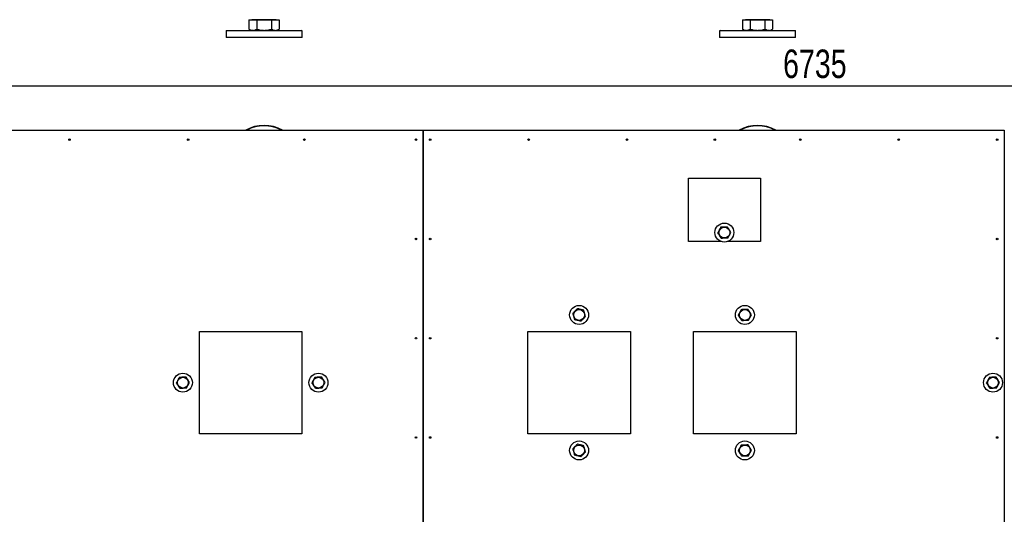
# Model space of a CAD drawing. Header units: millimetres. Extents: x 5 to 589, y 5 to 415.
# Tile 5 of 115: x 115 to 219, y 120 to 172. Entities that reach past the tile are written whole.
import ezdxf

# ---------------------------------------------------------------- set-up
doc = ezdxf.new("R2010")
doc.units = ezdxf.units.MM
doc.layers.add('COTES', color=1, linetype='Continuous')
doc.layers.add('TRAIT-FORT', color=4, linetype='Continuous', lineweight=25)
doc.styles.add('SLDTEXTSTYLE0', font='TXT', dxfattribs={"width": 0.75})
doc.dimstyles.new('SLDDIMSTYLE0', dxfattribs={"dimtxt": 3, "dimasz": 2, "dimexe": 0, "dimexo": 0.0625, "dimgap": 0.75, "dimtad": 1, "dimlfac": 20, "dimrnd": 1e-09, "dimzin": 12, "dimdsep": 46, "dimtxsty": 'SLDTEXTSTYLE0', "dimsah": 1, "dimcen": 0.09, "dimadec": 0, "dimazin": 3, "dimtfac": 1, "dimtofl": 0, "dimtmove": 0, "dimatfit": 3, "dimfxl": 1, "dimfrac": 2, "dimtolj": 1, "dimtzin": 12, "dimarcsym": 0})

# ---------------------------------------------------------------- blocks, each defined once
blk = doc.blocks.new('_D')
at = {"layer": 'COTES', "color": 1, "transparency": 16777216}
for p, q in [((31.77, 161.1), (31.77, 165.73)), ((368.52, 161.1), (368.52, 165.73)), ((368.52, 164.73), (31.77, 164.73))]:
    blk.add_line(p, q, dxfattribs=at)
for points in [[(31.77, 164.73), (33.77, 164.23), (33.77, 165.23)], [(368.52, 164.73), (366.52, 165.23), (366.52, 164.23)]]:
    blk.add_solid(points, dxfattribs=at)
at = {"layer": 'COTES', "color": 1, "transparency": 16777216, "insert": (195.71, 168.6), "char_height": 3, "attachment_point": 1, "style": 'SLDTEXTSTYLE0'}
blk.add_mtext('6735', dxfattribs=at)

msp = doc.modelspace()

# ---------------------------------------------------------------- linework, layer by layer
at = {"layer": 'TRAIT-FORT', "color": 4, "linetype": 'Continuous', "lineweight": 25}
for p, q in [((139.43263, 171.74158), (139.43263, 170.74938)), ((139.43263, 171.74158), (140.24307, 171.74158)), ((139.74248, 171.75157), (139.74248, 171.74158)), ((142.29804, 171.75157), (139.74248, 171.75157)), ((140.24307, 171.74158), (140.24307, 170.74938)), ((140.24307, 171.74158), (141.83074, 171.74158)), ((141.83074, 170.74938), (141.83074, 171.74158)), ((141.83074, 171.74158), (142.60789, 171.74158)), ((142.29804, 171.74158), (142.29804, 171.75157)), ((142.60789, 171.74158), (142.60789, 170.74938)), ((191.43268, 171.74158), (191.43268, 170.74938)), ((191.43268, 171.74158), (192.24311, 171.74158)), ((191.74253, 171.75157), (191.74253, 171.74158)), ((194.29799, 171.75157), (191.74253, 171.75157)), ((192.24311, 171.74158), (192.24311, 170.74938)), ((192.24311, 171.74158), (193.83069, 171.74158)), ((193.83069, 170.74938), (193.83069, 171.74158)), ((193.83069, 171.74158), (194.60784, 171.74158)), ((194.29799, 171.74158), (194.29799, 171.75157)), ((194.60784, 171.74158), (194.60784, 170.74938)), ((137.07029, 170.62657), (137.02022, 170.57657)), ((137.02022, 170.57657), (137.02022, 169.87658)), ((145.02031, 170.57657), (137.02022, 170.57657)), ((137.07029, 170.62657), (144.97024, 170.62657)), ((139.44341, 170.74437), (139.43263, 170.74938)), ((139.44284, 170.74342), (139.6453, 170.62657)), ((142.39522, 170.62657), (142.59769, 170.74342)), ((145.02031, 170.57657), (144.97024, 170.62657)), ((145.02031, 169.87658), (145.02031, 170.57657)), ((189.07024, 170.62657), (189.02027, 170.57657)), ((189.02027, 170.57657), (189.02027, 169.87658)), ((197.02026, 170.57657), (189.02027, 170.57657)), ((189.07024, 170.62657), (196.97029, 170.62657)), ((191.44346, 170.74437), (191.43268, 170.74938)), ((191.44288, 170.74342), (191.64525, 170.62657)), ((194.39527, 170.62657), (194.59764, 170.74342)), ((197.02026, 170.57657), (196.97029, 170.62657)), ((197.02026, 169.87658), (197.02026, 170.57657)), ((144.65505, 169.87658), (137.02022, 169.87658)), ((145.02031, 169.87658), (144.65505, 169.87658)), ((196.6551, 169.87658), (189.02027, 169.87658)), ((197.02026, 169.87658), (196.6551, 169.87658)), ((94.77073, 160.09907), (157.77027, 160.09907)), ((157.77027, 160.09907), (157.77027, 72.09896)), ((157.77027, 160.09907), (157.77074, 160.09907)), ((157.77074, 160.09907), (219.02028, 160.09907)), ((157.77074, 72.09896), (157.77074, 160.09907)), ((219.02028, 160.09907), (219.02028, 72.09896)), ((219.02028, 160.09907), (219.02076, 160.09907)), ((185.73495, 148.34961), (185.73495, 155.04898)), ((185.73495, 155.04898), (193.33202, 155.04898)), ((193.33202, 155.04898), (193.33202, 148.34961)), ((189.21749, 148.34961), (185.73495, 148.34961)), ((193.33202, 148.34961), (189.82679, 148.34961)), ((134.21852, 128.08155), (134.21852, 138.876)), ((134.21852, 138.876), (145.01325, 138.876)), ((145.01325, 138.876), (145.01325, 128.08155)), ((168.82488, 128.08155), (168.82488, 138.87619)), ((168.82488, 138.87619), (179.61961, 138.87619)), ((179.61961, 138.87619), (179.61961, 128.08155)), ((186.28684, 128.08155), (186.28684, 138.876)), ((186.28684, 138.876), (197.08148, 138.876)), ((197.08148, 138.876), (197.08148, 128.08155)), ((145.01325, 128.08155), (134.21852, 128.08155)), ((179.61961, 128.08155), (168.82488, 128.08155)), ((197.08148, 128.08155), (186.28684, 128.08155))]:
    msp.add_line(p, q, dxfattribs=at)
for centre, radius in [((120.52027, 159.09899), 0.08), ((133.02027, 159.09899), 0.08), ((145.27027, 159.09899), 0.08), ((157.02027, 159.09899), 0.08), ((158.52027, 159.09899), 0.08), ((168.89527, 159.09899), 0.08), ((179.27027, 159.09899), 0.08), ((188.52027, 159.09899), 0.08), ((197.52027, 159.09899), 0.08), ((207.89527, 159.09899), 0.08), ((218.27027, 159.09899), 0.08), ((189.52215, 149.30207), 1), ((189.52215, 149.30207), 0.57), ((157.02027, 148.62943), 0.08), ((158.52027, 148.62943), 0.08), ((218.27027, 148.62943), 0.08), ((174.21877, 140.61682), 1), ((174.21877, 140.61682), 0.57), ((191.68069, 140.61682), 1), ((191.68069, 140.61682), 0.57), ((157.02027, 138.15988), 0.08), ((158.52027, 138.15988), 0.08), ((218.27027, 138.15988), 0.08), ((132.4676, 133.47458), 1), ((132.4676, 133.47458), 0.57), ((146.75463, 133.47458), 1), ((146.75463, 133.47458), 0.57), ((217.82844, 133.47458), 1), ((217.82844, 133.47458), 0.57), ((157.02027, 127.69032), 0.08), ((158.52027, 127.69032), 0.08), ((218.27027, 127.69032), 0.08), ((174.21877, 126.32979), 1), ((174.21877, 126.32979), 0.57), ((191.68069, 126.32979), 1), ((191.68069, 126.32979), 0.57)]:
    msp.add_circle(centre, radius, dxfattribs=at)
for centre, radius, start, end in [((141.02027, 156.59899), 4, 61.0449756, 118.9550244), ((141.02027, 156.59899), 3.95, 62.3842202, 117.6157798), ((193.02027, 156.59899), 4, 61.0449756, 118.9550244), ((193.02027, 156.59899), 3.95, 62.3842202, 117.6157798)]:
    msp.add_arc(centre, radius, start, end, dxfattribs=at)
for points, knots in [([(139.43263, 170.74938), (139.49846, 170.716), (139.59783, 170.66559), (139.73408, 170.63188), (139.80326, 170.62834), (139.83785, 170.62657)], [0, 0, 0, 0, 0.495180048, 0.747612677, 1, 1, 1, 1]), ([(139.83785, 170.62657), (139.90576, 170.63276), (140.04306, 170.64527), (140.17592, 170.71443), (140.24307, 170.74938)], [0, 0, 0, 0, 0.494642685, 1, 1, 1, 1]), ([(140.24307, 170.74938), (140.37197, 170.716), (140.56656, 170.6656), (140.83357, 170.63188), (140.96913, 170.62834), (141.03691, 170.62657)], [0, 0, 0, 0, 0.495235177, 0.747632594, 1, 1, 1, 1]), ([(141.03691, 170.62657), (141.16992, 170.63276), (141.43891, 170.64529), (141.69918, 170.71443), (141.83074, 170.74938)], [0, 0, 0, 0, 0.494514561, 1, 1, 1, 1]), ([(141.83074, 170.74938), (141.89381, 170.716), (141.98901, 170.66561), (142.11985, 170.63187), (142.18613, 170.62834), (142.21927, 170.62657)], [0, 0, 0, 0, 0.495266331, 0.747582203, 1, 1, 1, 1]), ([(142.21927, 170.62657), (142.28437, 170.63276), (142.41601, 170.64529), (142.54346, 170.71443), (142.60789, 170.74938)], [0, 0, 0, 0, 0.494485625, 1, 1, 1, 1]), ([(191.43268, 170.74938), (191.4985, 170.716), (191.59788, 170.66559), (191.73412, 170.63188), (191.80331, 170.62834), (191.8379, 170.62657)], [0, 0, 0, 0, 0.495180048, 0.747612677, 1, 1, 1, 1]), ([(191.8379, 170.62657), (191.90577, 170.63276), (192.04299, 170.64528), (192.17593, 170.71443), (192.24311, 170.74938)], [0, 0, 0, 0, 0.494583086, 1, 1, 1, 1]), ([(192.24311, 170.74938), (192.37201, 170.716), (192.56661, 170.6656), (192.83361, 170.63188), (192.96917, 170.62834), (193.03695, 170.62657)], [0, 0, 0, 0, 0.495235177, 0.747632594, 1, 1, 1, 1]), ([(193.03695, 170.62657), (193.16994, 170.63277), (193.43889, 170.6453), (193.69913, 170.71443), (193.83069, 170.74938)], [0, 0, 0, 0, 0.494454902, 1, 1, 1, 1]), ([(193.83069, 170.74938), (193.89377, 170.716), (193.98897, 170.66561), (194.11979, 170.63187), (194.18613, 170.62834), (194.21932, 170.62657)], [0, 0, 0, 0, 0.495237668, 0.747538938, 1, 1, 1, 1]), ([(194.21932, 170.62657), (194.28442, 170.63276), (194.41607, 170.64529), (194.54345, 170.71443), (194.60784, 170.74938)], [0, 0, 0, 0, 0.494513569, 1, 1, 1, 1]), ([(189.1574, 149.89113), (189.12896, 149.83816), (189.07145, 149.73105), (188.98621, 149.57238), (188.90477, 149.42068), (188.85483, 149.3277), (188.82963, 149.28078)], [0, 0, 0, 0, 0.264571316, 0.535021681, 0.765324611, 1, 1, 1, 1]), ([(189.1574, 149.89113), (189.21751, 149.89295), (189.33903, 149.89663), (189.51907, 149.90232), (189.69116, 149.90758), (189.79665, 149.91084), (189.84987, 149.91249)], [0, 0, 0, 0, 0.264642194, 0.534992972, 0.76541237, 1, 1, 1, 1]), ([(190.21465, 149.3235), (190.1917, 149.36053), (190.14561, 149.43492), (190.06733, 149.56121), (189.98008, 149.7023), (189.90508, 149.82321), (189.8621, 149.8927), (189.84987, 149.91249)], [0, 0, 0, 0, 0.192210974, 0.386175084, 0.638291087, 0.896995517, 1, 1, 1, 1]), ([(189.19441, 148.6916), (189.1715, 148.72863), (189.12543, 148.80309), (189.04717, 148.92939), (188.95984, 149.07051), (188.88487, 149.19144), (188.84186, 149.26099), (188.82963, 149.28078)], [0, 0, 0, 0, 0.19209823, 0.386317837, 0.63807491, 0.897018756, 1, 1, 1, 1]), ([(189.88687, 148.71296), (189.82679, 148.71114), (189.70531, 148.70746), (189.5253, 148.70177), (189.35318, 148.69651), (189.24766, 148.69325), (189.19441, 148.6916)], [0, 0, 0, 0, 0.264509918, 0.534860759, 0.765280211, 1, 1, 1, 1]), ([(189.88687, 148.71296), (189.91529, 148.766), (189.97272, 148.87317), (190.05818, 149.03177), (190.13945, 149.18357), (190.18943, 149.27658), (190.21465, 149.3235)], [0, 0, 0, 0, 0.264743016, 0.534891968, 0.765379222, 1, 1, 1, 1]), ([(173.54747, 140.78831), (173.58951, 140.83128), (173.6745, 140.91817), (173.80038, 141.04703), (173.92061, 141.1703), (173.99442, 141.24577), (174.03165, 141.28384)], [0, 0, 0, 0, 0.264550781, 0.534875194, 0.765427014, 1, 1, 1, 1]), ([(174.70285, 141.11237), (174.66067, 141.12321), (174.5759, 141.145), (174.4319, 141.18161), (174.27114, 141.2227), (174.13336, 141.25809), (174.05417, 141.27814), (174.03165, 141.28384)], [0, 0, 0, 0, 0.192191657, 0.386239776, 0.638325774, 0.897164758, 1, 1, 1, 1]), ([(174.89005, 140.44537), (174.87381, 140.50326), (174.84096, 140.62031), (174.79235, 140.79372), (174.74572, 140.95945), (174.71723, 141.06107), (174.70285, 141.11237)], [0, 0, 0, 0, 0.2646307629, 0.534980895, 0.7652990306, 1, 1, 1, 1]), ([(191.31595, 141.20583), (191.28751, 141.15286), (191.22999, 141.04574), (191.14476, 140.88708), (191.06331, 140.73538), (191.01338, 140.6424), (190.98817, 140.59547)], [0, 0, 0, 0, 0.264571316, 0.535021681, 0.765324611, 1, 1, 1, 1]), ([(191.31595, 141.20583), (191.37606, 141.20765), (191.49758, 141.21132), (191.67762, 141.21702), (191.8497, 141.22227), (191.95519, 141.22554), (192.00841, 141.22719)], [0, 0, 0, 0, 0.264642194, 0.534992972, 0.76541237, 1, 1, 1, 1]), ([(192.37319, 140.6382), (192.35025, 140.67523), (192.30416, 140.74962), (192.22587, 140.87591), (192.13862, 141.017), (192.06362, 141.13791), (192.02065, 141.2074), (192.00841, 141.22719)], [0, 0, 0, 0, 0.192210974, 0.386175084, 0.638291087, 0.896995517, 1, 1, 1, 1]), ([(173.54747, 140.78831), (173.56372, 140.73041), (173.59656, 140.61336), (173.64522, 140.4399), (173.69175, 140.27414), (173.72029, 140.17253), (173.73468, 140.12131)], [0, 0, 0, 0, 0.264629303, 0.534977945, 0.765554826, 1, 1, 1, 1]), ([(174.40587, 139.94984), (174.36369, 139.9606), (174.2789, 139.98223), (174.13492, 140.0189), (173.97418, 140.06002), (173.83634, 140.09524), (173.75719, 140.11553), (173.73468, 140.12131)], [0, 0, 0, 0, 0.192126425, 0.386174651, 0.638260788, 0.897099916, 1, 1, 1, 1]), ([(174.89005, 140.44537), (174.84802, 140.40232), (174.76307, 140.31533), (174.63722, 140.18645), (174.51686, 140.06337), (174.44309, 139.98791), (174.40587, 139.94984)], [0, 0, 0, 0, 0.264741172, 0.535066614, 0.765426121, 1, 1, 1, 1]), ([(191.35295, 140.00649), (191.33001, 140.04351), (191.28392, 140.11791), (191.20562, 140.24417), (191.11851, 140.38535), (191.04338, 140.50618), (191.00041, 140.57568), (190.98817, 140.59547)], [0, 0, 0, 0, 0.1922111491, 0.3861754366, 0.6382202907, 0.8969954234, 1, 1, 1, 1]), ([(192.04542, 140.02785), (192.07386, 140.08082), (192.13137, 140.18793), (192.21661, 140.3466), (192.29805, 140.4983), (192.34799, 140.59127), (192.37319, 140.6382)], [0, 0, 0, 0, 0.264571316, 0.535021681, 0.765324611, 1, 1, 1, 1]), ([(192.04542, 140.02785), (191.98534, 140.02593), (191.86383, 140.02204), (191.68381, 140.01673), (191.5117, 140.01138), (191.4062, 140.00813), (191.35295, 140.00649)], [0, 0, 0, 0, 0.264518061, 0.534995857, 0.765280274, 1, 1, 1, 1]), ([(132.10288, 134.06357), (132.07444, 134.0106), (132.01693, 133.90349), (131.93169, 133.74482), (131.85025, 133.59312), (131.80031, 133.50014), (131.77511, 133.45322)], [0, 0, 0, 0, 0.264571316, 0.535021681, 0.765324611, 1, 1, 1, 1]), ([(132.10288, 134.06357), (132.16296, 134.06549), (132.28444, 134.06938), (132.46446, 134.07469), (132.63657, 134.08003), (132.7421, 134.08329), (132.79535, 134.08493)], [0, 0, 0, 0, 0.264518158, 0.534860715, 0.765280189, 1, 1, 1, 1]), ([(133.16013, 133.49594), (133.13718, 133.53297), (133.09109, 133.60736), (133.01282, 133.73366), (132.92547, 133.87475), (132.85068, 133.99581), (132.80759, 134.06521), (132.79535, 134.08493)], [0, 0, 0, 0, 0.192210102, 0.386173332, 0.638288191, 0.89721889, 1, 1, 1, 1]), ([(146.38988, 134.06357), (146.36144, 134.0106), (146.30392, 133.90349), (146.21869, 133.74482), (146.13724, 133.59312), (146.08731, 133.50014), (146.0621, 133.45322)], [0, 0, 0, 0, 0.264571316, 0.535021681, 0.765324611, 1, 1, 1, 1]), ([(146.38988, 134.06357), (146.44999, 134.06549), (146.5715, 134.06937), (146.75155, 134.07469), (146.92363, 134.08003), (147.02912, 134.08329), (147.08234, 134.08493)], [0, 0, 0, 0, 0.2646504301, 0.5349929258, 0.7654123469, 1, 1, 1, 1]), ([(147.44712, 133.49594), (147.42418, 133.53297), (147.37808, 133.60736), (147.29981, 133.73366), (147.21247, 133.87475), (147.13768, 133.99581), (147.09459, 134.06521), (147.08234, 134.08493)], [0, 0, 0, 0, 0.192210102, 0.386173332, 0.638288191, 0.89721889, 1, 1, 1, 1]), ([(217.4637, 134.06357), (217.43526, 134.0106), (217.37774, 133.90349), (217.29251, 133.74482), (217.21106, 133.59312), (217.16112, 133.50014), (217.13592, 133.45322)], [0, 0, 0, 0, 0.264571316, 0.535021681, 0.765324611, 1, 1, 1, 1]), ([(217.4637, 134.06357), (217.52381, 134.06549), (217.64532, 134.06937), (217.82537, 134.07469), (217.99745, 134.08003), (218.10294, 134.08329), (218.15616, 134.08493)], [0, 0, 0, 0, 0.2646504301, 0.5349929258, 0.7654123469, 1, 1, 1, 1]), ([(218.52094, 133.49594), (218.498, 133.53297), (218.4519, 133.60736), (218.37363, 133.73366), (218.28629, 133.87475), (218.21149, 133.99581), (218.1684, 134.06521), (218.15616, 134.08493)], [0, 0, 0, 0, 0.192210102, 0.386173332, 0.638288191, 0.89721889, 1, 1, 1, 1]), ([(132.13989, 132.86423), (132.11694, 132.90125), (132.07085, 132.97565), (131.99257, 133.10194), (131.90531, 133.24303), (131.83032, 133.36394), (131.78734, 133.43343), (131.77511, 133.45322)], [0, 0, 0, 0, 0.192210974, 0.386175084, 0.638291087, 0.896995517, 1, 1, 1, 1]), ([(132.83235, 132.88559), (132.77224, 132.88367), (132.65073, 132.87979), (132.47068, 132.87447), (132.2986, 132.86913), (132.19311, 132.86587), (132.13989, 132.86423)], [0, 0, 0, 0, 0.2646504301, 0.5349929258, 0.7654123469, 1, 1, 1, 1]), ([(132.83235, 132.88559), (132.86079, 132.93856), (132.91831, 133.04567), (133.00354, 133.20434), (133.08499, 133.35604), (133.13492, 133.44902), (133.16013, 133.49594)], [0, 0, 0, 0, 0.264571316, 0.535021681, 0.765324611, 1, 1, 1, 1]), ([(146.42688, 132.86423), (146.40398, 132.90126), (146.35795, 132.97567), (146.27964, 133.10193), (146.19243, 133.24306), (146.11731, 133.36392), (146.07434, 133.43343), (146.0621, 133.45322)], [0, 0, 0, 0, 0.1921413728, 0.3861052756, 0.6382210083, 0.8969956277, 1, 1, 1, 1]), ([(147.11934, 132.88559), (147.05927, 132.88367), (146.93779, 132.87978), (146.75777, 132.87447), (146.58566, 132.86912), (146.48013, 132.86587), (146.42688, 132.86423)], [0, 0, 0, 0, 0.264518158, 0.534860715, 0.765280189, 1, 1, 1, 1]), ([(147.11934, 132.88559), (147.14783, 132.93855), (147.20543, 133.04562), (147.29052, 133.20437), (147.37199, 133.35604), (147.42192, 133.44901), (147.44712, 133.49594)], [0, 0, 0, 0, 0.2646343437, 0.5350210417, 0.7653242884, 1, 1, 1, 1]), ([(217.5007, 132.86423), (217.4778, 132.90126), (217.43179, 132.9757), (217.35333, 133.10187), (217.26627, 133.2431), (217.19113, 133.36392), (217.14815, 133.43343), (217.13592, 133.45322)], [0, 0, 0, 0, 0.192141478, 0.386176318, 0.63822081, 0.896995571, 1, 1, 1, 1]), ([(218.19316, 132.88559), (218.13309, 132.88367), (218.01161, 132.87978), (217.83159, 132.87447), (217.65948, 132.86912), (217.55395, 132.86587), (217.5007, 132.86423)], [0, 0, 0, 0, 0.264518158, 0.534860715, 0.765280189, 1, 1, 1, 1]), ([(218.19316, 132.88559), (218.2216, 132.93856), (218.27912, 133.04567), (218.36435, 133.20434), (218.4458, 133.35604), (218.49574, 133.44902), (218.52094, 133.49594)], [0, 0, 0, 0, 0.264571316, 0.535021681, 0.765324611, 1, 1, 1, 1]), ([(173.54747, 126.50131), (173.58951, 126.54429), (173.6745, 126.63118), (173.80038, 126.76004), (173.92061, 126.8833), (173.99442, 126.95878), (174.03165, 126.99684)], [0, 0, 0, 0, 0.264550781, 0.534875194, 0.765427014, 1, 1, 1, 1]), ([(174.70285, 126.82537), (174.66066, 126.83612), (174.57585, 126.85772), (174.43193, 126.89469), (174.27118, 126.93579), (174.13329, 126.97076), (174.05417, 126.99106), (174.03165, 126.99684)], [0, 0, 0, 0, 0.1921263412, 0.3862410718, 0.6383270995, 0.8970999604, 1, 1, 1, 1]), ([(174.89005, 126.15837), (174.87381, 126.21627), (174.84096, 126.33331), (174.79235, 126.50673), (174.74572, 126.67245), (174.71723, 126.77408), (174.70285, 126.82537)], [0, 0, 0, 0, 0.2646307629, 0.534980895, 0.7652990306, 1, 1, 1, 1]), ([(191.31595, 126.91883), (191.28751, 126.86586), (191.22999, 126.75875), (191.14476, 126.60008), (191.06331, 126.44838), (191.01338, 126.35541), (190.98817, 126.30848)], [0, 0, 0, 0, 0.264571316, 0.535021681, 0.765324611, 1, 1, 1, 1]), ([(191.31595, 126.91883), (191.37606, 126.92065), (191.49758, 126.92433), (191.67762, 126.93002), (191.8497, 126.93528), (191.95519, 126.93855), (192.00841, 126.94019)], [0, 0, 0, 0, 0.264642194, 0.534992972, 0.76541237, 1, 1, 1, 1]), ([(192.37319, 126.3512), (192.35025, 126.38823), (192.30416, 126.46262), (192.22587, 126.58892), (192.13862, 126.73001), (192.06362, 126.85091), (192.02065, 126.9204), (192.00841, 126.94019)], [0, 0, 0, 0, 0.192210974, 0.386175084, 0.638291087, 0.896995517, 1, 1, 1, 1]), ([(173.54747, 126.50131), (173.56372, 126.44342), (173.59656, 126.32637), (173.64521, 126.15291), (173.69178, 125.9871), (173.72029, 125.88541), (173.73468, 125.83412)], [0, 0, 0, 0, 0.264561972, 0.534841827, 0.765360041, 1, 1, 1, 1]), ([(174.40587, 125.66265), (174.36369, 125.67349), (174.27893, 125.69528), (174.13492, 125.7319), (173.97417, 125.77299), (173.83639, 125.80837), (173.75719, 125.82842), (173.73468, 125.83412)], [0, 0, 0, 0, 0.192191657, 0.386239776, 0.638325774, 0.897164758, 1, 1, 1, 1]), ([(174.89005, 126.15837), (174.84802, 126.11533), (174.76307, 126.02833), (174.63722, 125.89945), (174.5168, 125.77637), (174.44308, 125.7008), (174.40587, 125.66265)], [0, 0, 0, 0, 0.26469112, 0.534965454, 0.76528141, 1, 1, 1, 1]), ([(191.35295, 125.7193), (191.33002, 125.75639), (191.28396, 125.83088), (191.20567, 125.95714), (191.11839, 126.09821), (191.04342, 126.21915), (191.00041, 126.28869), (190.98817, 126.30848)], [0, 0, 0, 0, 0.192392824, 0.386314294, 0.63807282, 0.897018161, 1, 1, 1, 1]), ([(192.04542, 125.74085), (191.98534, 125.73892), (191.86383, 125.73502), (191.6838, 125.72982), (191.5117, 125.72413), (191.4062, 125.72092), (191.35295, 125.7193)], [0, 0, 0, 0, 0.264515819, 0.534991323, 0.765282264, 1, 1, 1, 1]), ([(192.04542, 125.74085), (192.07385, 125.79383), (192.13131, 125.90091), (192.21672, 126.05948), (192.29799, 126.21127), (192.34798, 126.30428), (192.37319, 126.3512)], [0, 0, 0, 0, 0.2645714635, 0.5347834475, 0.76532448, 1, 1, 1, 1])]:
    msp.add_open_spline(points, degree=3, knots=knots, dxfattribs=at)

# ---------------------------------------------------------------- dimensions: what is measured, and where the dimension line sits
at = {"layer": 'COTES', "color": 1}
dim = msp.add_linear_dim(base=(31.77027, 164.72908), p1=(368.52027, 160.09899), p2=(31.77027, 160.09899), dimstyle='SLDDIMSTYLE0', dxfattribs=at)
dim.commit()
dim.dimension.update_dxf_attribs({"geometry": '_D', "text_midpoint": (200.14527, 164.72908), "dimtype": 160})

doc.saveas('drawing.dxf')
